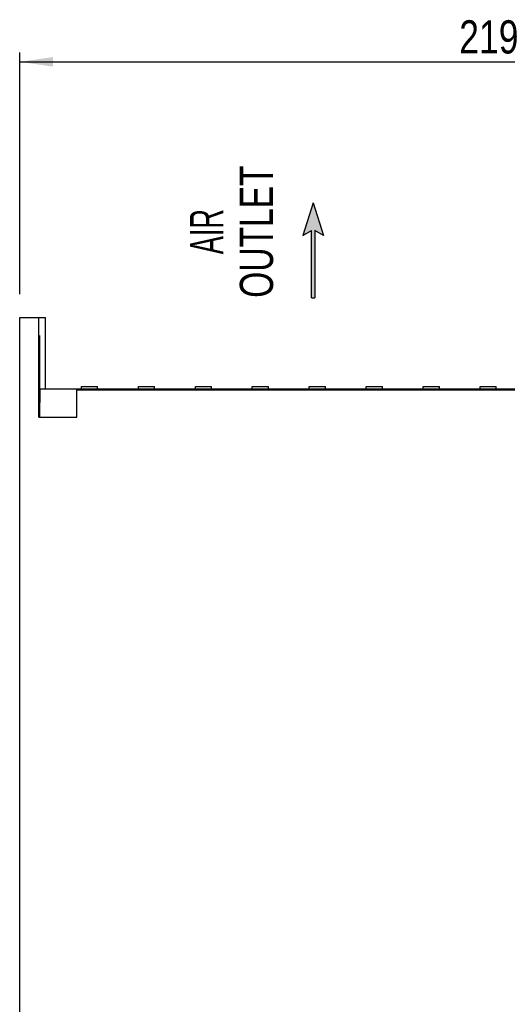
# Model space of a CAD drawing. Extents: x 0 to 841, y 0 to 594.
# Tile 22 of 66: x 304 to 355, y 301 to 405. Entities that reach past the tile are written whole.
import ezdxf
from ezdxf.enums import TextEntityAlignment as Align

# ---------------------------------------------------------------- set-up
doc = ezdxf.new("R2010")
doc.units = 0
doc.header["$LTSCALE"] = 46.255
doc.layers.get('0').update_dxf_attribs({"linetype": 'CONTINUOUS'})
doc.styles.get("Standard").update_dxf_attribs({"font": 'txt', "width": 0.8})
doc.styles.add('TEXTSTYLE_1', font='txt', dxfattribs={"width": 0.8})
doc.dimstyles.get("Standard").update_dxf_attribs({"dimtxt": 2.5, "dimasz": 2.5, "dimexe": 1.25, "dimexo": 0.625, "dimtad": 1, "dimcen": 2.5, "dimazin": 3, "dimtfac": 1, "dimtmove": 0, "dimatfit": 3})

# ---------------------------------------------------------------- blocks, each defined once
blk = doc.blocks.new('_FILLED')
at = {"color": 0, "linetype": 'BYBLOCK'}
blk.add_solid([(0, 0), (-1, 0.143), (-1, -0.143)], dxfattribs=at)
blk = doc.blocks.new('*D13')
at = {"color": 2, "linetype": 'CONTINUOUS'}
for p, q in [((303.75, 376.21), (303.75, 401.68)), ((413.25, 339.45), (413.25, 401.68)), ((303.75, 400.68), (358.5, 400.68)), ((413.25, 400.68), (358.5, 400.68))]:
    blk.add_line(p, q, dxfattribs=at)
at = {"color": 2, "linetype": 'CONTINUOUS', "xscale": 3.5, "yscale": 3.5, "zscale": 3.5, "rotation": 180}
blk.add_blockref('_FILLED', (303.75, 400.68), dxfattribs=at)
at = {"color": 2, "linetype": 'CONTINUOUS', "xscale": 3.5, "yscale": 3.5, "zscale": 3.5}
blk.add_blockref('_FILLED', (413.25, 400.68), dxfattribs=at)
at = {"color": 5, "linetype": 'CONTINUOUS', "width": 0.8}
blk.add_text('219', height=3.5, dxfattribs=at).set_placement((350.03, 401.56))
blk = doc.blocks.new('*D14')
at = {"color": 2, "linetype": 'CONTINUOUS'}
for p, q in [((391.26, 387.72), (410.6, 387.72)), ((415.39, 387.72), (427.94, 387.72)), ((426.94, 387.72), (426.94, 294.22)), ((426.94, 200.72), (426.94, 294.22)), ((344.78, 200.72), (427.94, 200.72))]:
    blk.add_line(p, q, dxfattribs=at)
at = {"color": 2, "linetype": 'CONTINUOUS', "xscale": 3.5, "yscale": 3.5, "zscale": 3.5}
for p, rotation in [((426.94, 387.72), 90), ((426.94, 200.72), 270)]:
    blk.add_blockref('_FILLED', p, dxfattribs=dict(at, rotation=rotation))
at = {"color": 5, "linetype": 'CONTINUOUS', "width": 0.8}
blk.add_text('374', height=3.5, rotation=90, dxfattribs=at).set_placement((426.07, 286.73))
blk = doc.blocks.new('ARROW_BL3', base_point=(334.64, 380.81))
at = {"color": 7, "linetype": 'CONTINUOUS'}
for p, q in [((334.64, 385.81), (333.55, 382.37)), ((334.64, 385.81), (335.74, 382.37)), ((333.55, 382.37), (334.48, 382.92)), ((334.48, 375.81), (334.48, 382.92)), ((334.81, 382.92), (334.81, 375.81)), ((335.74, 382.37), (334.81, 382.92)), ((334.48, 375.81), (334.81, 375.81))]:
    blk.add_line(p, q, dxfattribs=at)
for points in [[(333.55, 382.37), (334.64, 385.81), (334.48, 382.92)], [(334.48, 382.92), (334.64, 385.81), (334.81, 382.92)], [(334.64, 385.81), (335.74, 382.37), (334.81, 382.92)], [(334.48, 375.81), (334.48, 382.92), (334.81, 382.92)], [(334.81, 382.92), (334.81, 375.81), (334.48, 375.81)]]:
    blk.add_solid(points, dxfattribs=at)

msp = doc.modelspace()

# ---------------------------------------------------------------- linework, layer by layer
at = {"color": 7, "linetype": 'CONTINUOUS'}
for p, q in [((303.749, 239.722), (303.749, 373.722)), ((303.749, 373.722), (306.454, 373.722)), ((305.749, 363.222), (305.749, 373.722)), ((306.454, 366.222), (306.454, 373.722)), ((305.821, 371.555), (305.82, 371.494)), ((305.823, 371.612), (305.821, 371.555)), ((305.824, 371.663), (305.823, 371.612)), ((305.826, 371.708), (305.824, 371.663)), ((305.846, 371.728), (305.844, 371.764)), ((305.847, 371.686), (305.846, 371.728)), ((305.849, 371.638), (305.847, 371.686)), ((305.85, 371.584), (305.849, 371.638)), ((305.851, 371.525), (305.85, 371.584)), ((305.853, 371.461), (305.851, 371.525)), ((305.813, 370.758), (305.812, 370.616)), ((305.812, 370.616), (305.812, 368.853)), ((305.814, 371.031), (305.813, 370.897)), ((305.813, 370.897), (305.813, 370.758)), ((305.815, 371.159), (305.814, 371.031)), ((305.817, 371.28), (305.815, 371.159)), ((305.818, 371.392), (305.817, 371.28)), ((305.82, 371.494), (305.818, 371.392)), ((305.854, 371.356), (305.853, 371.461)), ((305.856, 371.241), (305.854, 371.356)), ((305.857, 371.117), (305.856, 371.241)), ((305.858, 370.987), (305.857, 371.117)), ((305.859, 370.851), (305.858, 370.987)), ((305.86, 370.711), (305.859, 370.851)), ((305.86, 370.568), (305.86, 370.711)), ((305.86, 368.853), (305.86, 370.568)), ((305.803, 368.467), (305.801, 368.352)), ((305.805, 368.575), (305.803, 368.467)), ((305.807, 368.676), (305.805, 368.575)), ((305.81, 368.768), (305.807, 368.676)), ((305.812, 368.853), (305.81, 368.768)), ((305.812, 368.853), (305.86, 368.853)), ((305.862, 368.768), (305.86, 368.853)), ((305.865, 368.676), (305.862, 368.768)), ((305.867, 368.575), (305.865, 368.676)), ((305.869, 368.467), (305.867, 368.575)), ((305.871, 368.352), (305.869, 368.467)), ((305.791, 367.392), (305.79, 367.238)), ((305.792, 367.543), (305.791, 367.392)), ((305.793, 367.69), (305.792, 367.543)), ((305.794, 367.833), (305.793, 367.69)), ((305.796, 367.971), (305.794, 367.833)), ((305.797, 368.104), (305.796, 367.971)), ((305.799, 368.231), (305.797, 368.104)), ((305.801, 368.352), (305.799, 368.231)), ((305.873, 368.231), (305.871, 368.352)), ((305.875, 368.104), (305.873, 368.231)), ((305.876, 367.971), (305.875, 368.104)), ((305.878, 367.833), (305.876, 367.971)), ((305.879, 367.69), (305.878, 367.833)), ((305.88, 367.543), (305.879, 367.69)), ((305.881, 367.392), (305.88, 367.543)), ((305.882, 367.238), (305.881, 367.392)), ((305.789, 367.082), (305.788, 366.843)), ((305.788, 366.843), (305.788, 366.601)), ((305.788, 366.601), (305.788, 366.359)), ((305.788, 366.359), (305.788, 366.117)), ((305.79, 367.238), (305.789, 367.082)), ((305.883, 367.082), (305.882, 367.238)), ((305.883, 366.923), (305.883, 367.082)), ((305.884, 366.682), (305.883, 366.923)), ((305.884, 366.44), (305.884, 366.682)), ((305.884, 366.197), (305.884, 366.44)), ((310.244, 366.222), (310.244, 366.472)), ((310.244, 366.472), (311.939, 366.472)), ((311.939, 366.222), (311.939, 366.472)), ((316.244, 366.222), (316.244, 366.472)), ((316.244, 366.472), (317.939, 366.472)), ((317.939, 366.222), (317.939, 366.472)), ((322.244, 366.222), (322.244, 366.472)), ((322.244, 366.472), (323.939, 366.472)), ((323.939, 366.222), (323.939, 366.472)), ((328.244, 366.222), (328.244, 366.472)), ((328.244, 366.472), (329.939, 366.472)), ((329.939, 366.222), (329.939, 366.472)), ((334.244, 366.222), (334.244, 366.472)), ((334.244, 366.472), (335.939, 366.472)), ((335.939, 366.222), (335.939, 366.472)), ((340.244, 366.222), (340.244, 366.472)), ((340.244, 366.472), (341.939, 366.472)), ((341.939, 366.222), (341.939, 366.472)), ((346.244, 366.222), (346.244, 366.472)), ((346.244, 366.472), (347.939, 366.472)), ((347.939, 366.222), (347.939, 366.472)), ((352.244, 366.222), (352.244, 366.472)), ((352.244, 366.472), (353.939, 366.472)), ((353.939, 366.222), (353.939, 366.472)), ((305.788, 366.117), (305.789, 365.957)), ((305.789, 365.957), (305.789, 365.799)), ((305.789, 365.799), (305.79, 365.644)), ((305.79, 365.644), (305.791, 365.491)), ((305.791, 365.491), (305.792, 365.342)), ((305.792, 365.342), (305.794, 365.196)), ((305.879, 365.196), (305.88, 365.342)), ((305.88, 365.342), (305.881, 365.491)), ((305.881, 365.491), (305.882, 365.644)), ((305.882, 365.644), (305.883, 365.799)), ((305.883, 365.957), (305.884, 366.197)), ((305.883, 365.799), (305.883, 365.957)), ((305.889, 365.158), (305.89, 365.329)), ((305.89, 365.329), (305.891, 365.504)), ((305.891, 365.504), (305.892, 365.681)), ((305.892, 365.86), (305.893, 366.041)), ((305.892, 365.681), (305.892, 365.86)), ((305.893, 366.041), (305.893, 366.222)), ((305.893, 366.222), (412.604, 366.222)), ((309.749, 363.222), (309.749, 366.222)), ((305.794, 365.196), (305.795, 365.055)), ((305.795, 365.055), (305.796, 364.919)), ((305.796, 364.919), (305.798, 364.788)), ((305.798, 364.788), (305.8, 364.663)), ((305.8, 364.663), (305.802, 364.545)), ((305.802, 364.545), (305.804, 364.433)), ((305.804, 364.433), (305.806, 364.328)), ((305.806, 364.328), (305.808, 364.23)), ((305.864, 364.23), (305.866, 364.328)), ((305.866, 364.328), (305.868, 364.433)), ((305.868, 364.433), (305.87, 364.545)), ((305.87, 364.545), (305.872, 364.663)), ((305.872, 364.663), (305.874, 364.788)), ((305.874, 364.788), (305.876, 364.919)), ((305.876, 364.919), (305.877, 365.055)), ((305.877, 365.055), (305.879, 365.196)), ((305.88, 364.233), (305.882, 364.372)), ((305.882, 364.372), (305.883, 364.518)), ((305.883, 364.518), (305.885, 364.67)), ((305.885, 364.67), (305.887, 364.828)), ((305.887, 364.828), (305.888, 364.991)), ((305.888, 364.991), (305.889, 365.158)), ((305.749, 363.222), (309.749, 363.222)), ((305.808, 364.23), (305.811, 364.14)), ((305.811, 364.14), (305.813, 364.059)), ((305.861, 364.14), (305.864, 364.23)), ((305.873, 363.86), (305.875, 363.976)), ((305.875, 363.976), (305.877, 364.101)), ((305.877, 364.101), (305.88, 364.233))]:
    msp.add_line(p, q, dxfattribs=at)
at = {"color": 9, "linetype": 'CONTINUOUS'}
for p, q in [((305.812, 370.472), (305.86, 370.472)), ((309.749, 366.097), (379.749, 366.097))]:
    msp.add_line(p, q, dxfattribs=at)
at = {"color": 7, "linetype": 'CONTINUOUS'}
for points in [[(305.836, 371.847), (305.835, 371.846), (305.834, 371.844), (305.834, 371.839), (305.833, 371.834), (305.832, 371.826), (305.831, 371.817), (305.83, 371.806), (305.829, 371.794), (305.829, 371.78), (305.828, 371.764), (305.827, 371.747), (305.826, 371.708)], [(305.844, 371.764), (305.843, 371.78), (305.843, 371.794), (305.842, 371.806), (305.841, 371.817), (305.84, 371.826), (305.839, 371.834), (305.839, 371.839), (305.838, 371.844), (305.837, 371.846), (305.836, 371.847)], [(305.813, 364.059), (305.814, 364.021), (305.816, 363.985), (305.817, 363.952), (305.818, 363.921), (305.819, 363.891), (305.821, 363.865), (305.822, 363.84), (305.823, 363.818), (305.825, 363.798), (305.826, 363.78), (305.828, 363.765), (305.829, 363.752), (305.83, 363.741), (305.832, 363.733), (305.833, 363.727), (305.835, 363.723), (305.836, 363.722)], [(305.836, 363.722), (305.837, 363.723), (305.839, 363.727), (305.84, 363.733), (305.842, 363.741), (305.843, 363.752), (305.844, 363.765), (305.846, 363.78), (305.847, 363.798), (305.849, 363.818), (305.85, 363.84), (305.851, 363.865), (305.853, 363.891), (305.854, 363.921), (305.855, 363.952), (305.857, 363.985), (305.858, 364.021), (305.859, 364.059), (305.861, 364.14)], [(305.84, 363.222), (305.842, 363.223), (305.844, 363.227), (305.845, 363.234), (305.847, 363.244), (305.848, 363.256), (305.85, 363.271), (305.851, 363.289), (305.853, 363.309), (305.854, 363.332), (305.856, 363.358), (305.857, 363.386), (305.859, 363.417), (305.86, 363.45), (305.862, 363.486), (305.863, 363.525), (305.865, 363.566), (305.866, 363.609), (305.867, 363.655), (305.869, 363.703), (305.87, 363.753), (305.873, 363.86)]]:
    msp.add_lwpolyline(points, dxfattribs=at)

# ---------------------------------------------------------------- block references
at = {"color": 2, "linetype": 'CONTINUOUS'}
msp.add_blockref('ARROW_BL3', (334.643, 380.806), dxfattribs=at)

# ---------------------------------------------------------------- texts
at = {"color": 5, "linetype": 'CONTINUOUS', "style": 'TEXTSTYLE_1'}
for s, width, p in [('OUTLET', 0.755556, (330.427, 382.786)), ('AIR', 0.611111, (325.177, 382.786))]:
    msp.add_text(s, height=3.5, rotation=90, dxfattribs=dict(at, width=width)).set_placement(p, align=Align.CENTER)

# ---------------------------------------------------------------- dimensions: what is measured, and where the dimension line sits
at = {"color": 2, "linetype": 'CONTINUOUS'}
for base, p1, p2, angle, picture, middle in [((303.749, 400.685), (413.249, 339.445), (303.749, 376.21), 180, '*D13', (354.235, 403.31)), ((426.942, 200.715), (391.256, 387.715), (344.777, 200.715), 270, '*D14', (424.317, 290.926))]:
    dim = msp.add_linear_dim(base=base, p1=p1, p2=p2, angle=angle, dimstyle='Standard', dxfattribs=at)
    dim.commit()
    dim.dimension.update_dxf_attribs({"geometry": picture, "text_midpoint": middle, "dimtype": 128})

doc.saveas('drawing.dxf')
